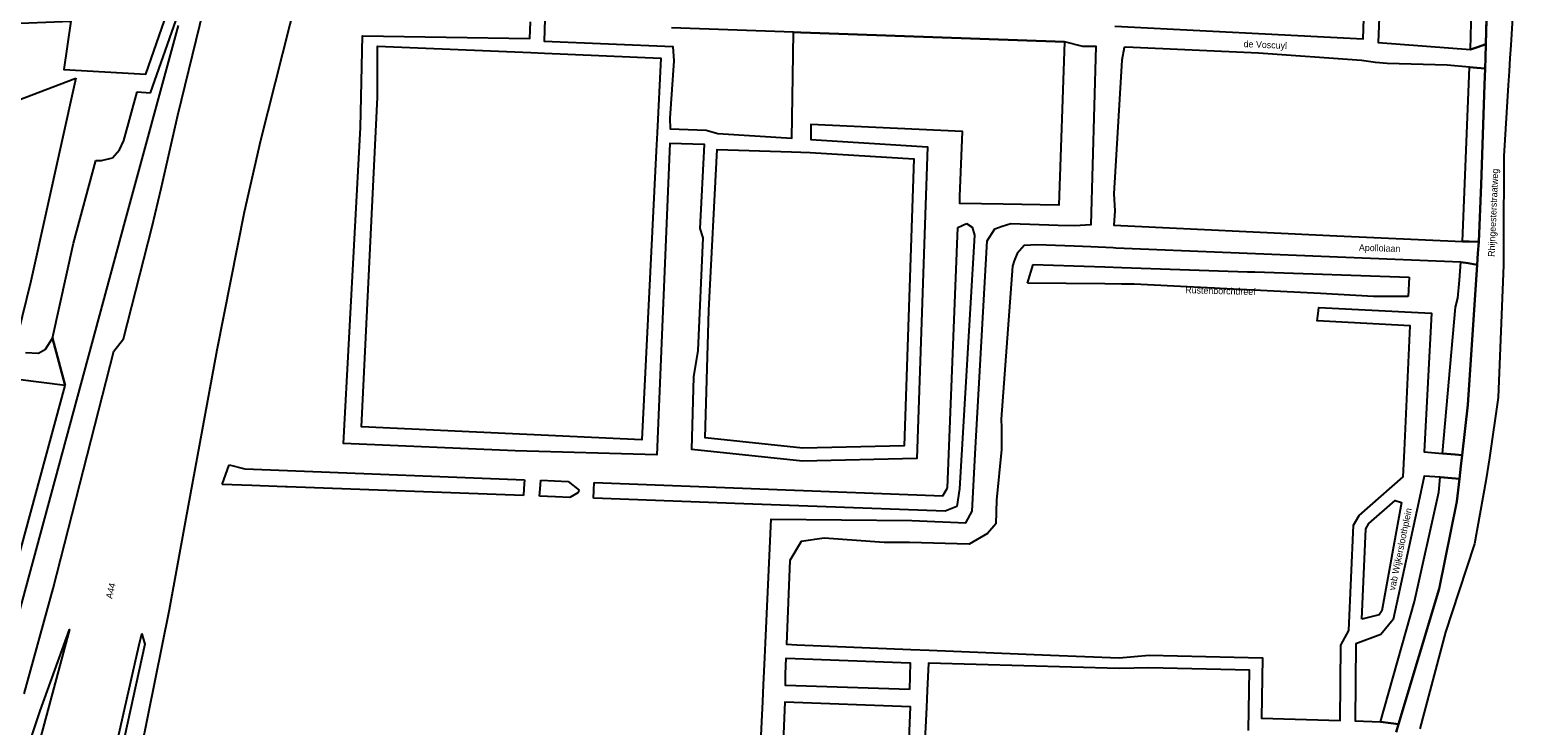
# Model space of a CAD drawing. Header units: metres. Extents: x 89872 to 99175, y 455036 to 468911.
# Tile 101 of 196: x 91451 to 92018, y 466307 to 466570. Entities that reach past the tile are written whole.
import ezdxf

# ---------------------------------------------------------------- set-up
doc = ezdxf.new("R2010")
doc.units = ezdxf.units.M
for name, color, linetype in [('Gemeentegrenzen', 7, 'KG-GEMEENTE'), ('STRNM', 7, 'Continuous'), ('Wegdeel doorgaand', 1, 'Continuous')]:
    doc.layers.add(name, color=color, linetype=linetype)
doc.layers.add('Waterdeel', color=7, linetype='Continuous', true_color=0x00aaff)
doc.layers.add('Wegdeel', color=7, linetype='Continuous', true_color=0x9a9a9a)
doc.linetypes.add('KG-GEMEENTE', pattern='A,1,-2.25,[5,NLCS.SHX,S=1,R=0,X=0,Y=0],-2.25', length=5.5)

msp = doc.modelspace()

# ---------------------------------------------------------------- linework, layer by layer
at = {"layer": 'Gemeentegrenzen', "flags": 128}
msp.add_lwpolyline([(90762.73, 464180.92), (90755.86, 464195.33), (90741.62, 464225.18), (90721.03, 464269.19), (90711.01, 464289.46), (90684.4, 464339.43), (90666.07, 464382.4), (90649.85, 464420.75), (90635.19, 464457.9), (90620.46, 464495.41), (90617.42, 464505), (90608.03, 464538.66), (90596.61, 464572.31), (90590.22, 464593.89), (90582.83, 464625.08), (90577.49, 464644.86), (90574.1, 464660.7), (90572.45, 464670.59), (90570.76, 464689.64), (90570.6, 464708.3), (90570.28, 464725.4), (90569.06, 464744.62), (90567.3, 464767.29), (90566.9, 464789.33), (90566.43, 464806.17), (90566.85, 464822.52), (90571.68, 464854.78), (90571.8, 464856.83), (90576.93, 464940.82), (90575.97, 464994.56), (90575.96, 465007.11), (90582.22, 465039.53), (90584.47, 465051.19), (90590.82, 465068.2), (90598.58, 465085.51), (90628.18, 465144.59), (90671.63, 465227.59), (90681.27, 465245.99), (90683.4, 465249.12), (90703.82, 465279.13), (90736.24, 465326.28), (90740.98, 465333.85), (90746.16, 465342.14), (90754.83, 465357.25), (90766.17, 465377.37), (90771.91, 465388.72), (90778.97, 465404.63), (90787.93, 465425.86), (90792.13, 465436.8), (90794.88, 465446.09), (90796.98, 465454.32), (90799.03, 465463.7), (90800.77, 465474.98), (90802.3, 465489.38), (90805.43, 465519.02), (90807.88, 465558.14), (90813.48, 465615.87), (90814.31, 465632.37), (90814.33, 465653.29), (90813.51, 465667.73), (90811.48, 465686.28), (90808.64, 465705.73), (90804.64, 465725.13), (90795.9, 465764.18), (90785.15, 465805.74), (90777.94, 465830.25), (90769.72, 465854.25), (90765.69, 465864.27), (90758.59, 465878.45), (90749.27, 465894.73), (90742.51, 465905.69), (90732.77, 465921.49), (90719.33, 465939.06), (90708.54, 465951.65), (90707.64, 465952.7), (90706.41, 465954.13), (90669.74, 465998.55), (90660.89, 466007.96), (90639.73, 466025.13), (90621.85, 466039.53), (90613.33, 466046.39), (90592.78, 466058.74), (90573.68, 466068.24), (90549.57, 466078.72), (90528.26, 466086.81), (90508.62, 466092.94), (90486.12, 466099.12), (90419.11, 466113.14), (90381.64, 466120.5), (90246.78, 466147.88), (90131.05, 466177.04), (90053.17, 466197.99), (90008.93, 466212.15), (89991.66, 466217.12), (89972.78, 466223.04), (89946.01, 466232.06), (89938.91, 466234.61), (89924.52, 466240.97), (89909.15, 466251.02), (89890.37, 466265.63), (89871.9, 466284.97), (89887.83, 466296.8), (89924.29, 466323.87), (89930.12, 466326.89), (89934.29, 466328.04), (89937.63, 466327.88), (89945.04, 466324.15), (89948.17, 466323), (89977.66, 466343.26), (89993.35, 466352.63), (90052.22, 466375.13), (90055.03, 466376.08), (90065.03, 466379.45), (90073.34, 466375.83), (90084.28, 466372.05), (90093.68, 466368.25), (90096.01, 466367.31), (90103.17, 466364.55), (90113.06, 466360.46), (90121.69, 466356.76), (90137.55, 466348.81), (90140.91, 466347.13), (90157.03, 466338.86), (90170.01, 466331.53), (90171.15, 466330.89), (90174.52, 466328.98), (90176.07, 466328.04), (90177.1, 466327.41), (90194.26, 466316.95), (90195.97, 466315.9), (90207.54, 466309.46), (90222.24, 466304.08), (90231.81, 466306.54), (90257.95, 466312.83), (90267.49, 466315.16), (90306.21, 466324.63), (90356.24, 466336.62), (90358.92, 466337.24), (90413.71, 466350), (90417.05, 466350.84), (90456.64, 466360.75), (90478.98, 466367.15), (90484.56, 466368.74), (90485.67, 466369.06), (90486.11, 466369.2), (90486.92, 466369.46), (90510.48, 466376.89), (90562.47, 466393.6), (90596.98, 466404.49), (90654.55, 466423.04), (90747.39, 466453.54), (90753.81, 466455.65), (90786.49, 466466.39), (90790.65, 466467.83), (90790.9, 466467.91), (90805.15, 466470.33), (90816.53, 466472.26), (90819.4, 466472.75), (90860.97, 466478.57), (90883.49, 466481.07), (90913.64, 466484.41), (90952.55, 466488.72), (91015.63, 466494.19), (91016.35, 466494.25), (91036.98, 466496.04), (91037.06, 466511.43), (91037.23, 466513.36), (91037.76, 466515.52), (91038.82, 466517.17), (91039.53, 466517.65), (91040.64, 466518.05), (91042.08, 466518.46), (91055.96, 466517.87), (91068.38, 466517.36), (91074.4, 466517.41), (91083.3, 466519.1), (91220.08, 466569.55), (91230.75, 466576.46), (91243.75, 466575.59), (91243.76, 466579.12), (91303.2, 466576.33), (91441.36, 466572.1), (91466.58, 466573.13), (91464.02, 466554.89), (91494.85, 466553.15), (91521.12, 466628.88), (91536.55, 466673.44), (91571.28, 466773.64), (91615.16, 466900.35), (91660.3, 467030.44), (91663.46, 467039.53), (91684.44, 467099.92), (91714.37, 467186.31), (91715.44, 467189.4), (91766.98, 467337.81), (91775.01, 467362.82), (91781.93, 467384.37), (91805.73, 467457.4), (91822.14, 467507.77), (91843.65, 467573.99), (91840.8, 467581.24), (91790.82, 467612.97), (91791.2, 467615.51), (91791.33, 467616.4), (91784.38, 467619.38), (91787.65, 467627.75), (91792.47, 467640.26), (91852.36, 467658.81), (91852.88, 467660.11), (91854.54, 467664.27), (91855.02, 467665.48), (91861.52, 467681.81), (91862.36, 467683.91), (91878.28, 467723.67), (91884.22, 467738.35), (91879.67, 467738.58), (91884.97, 467755.36), (91888.2, 467765.57), (91888.8, 467767.45), (91895.8, 467791.89), (91903.68, 467826.61), (91903.94, 467827.08), (91909.12, 467836.69), (91917.08, 467845.72), (91928.74, 467852.65), (91941.83, 467844.72), (91980.03, 467907.98), (91998.91, 467938.78), (92021.1, 467975.47), (92022.29, 467977.44), (92023.53, 467979.5), (92037.46, 468021.89), (92043.26, 468039.53), (92043.61, 468040.61), (92040.67, 468073.65), (92035.39, 468087.87), (92034.39, 468090.57), (92031.08, 468099.48), (91997.78, 468090.26), (91979.47, 468086.42), (91965.37, 468084.21), (91956.64, 468083.07), (91949.21, 468083.34), (91938.16, 468084.3), (91924.19, 468085.55), (91909.12, 468087.5), (91890.59, 468090.09), (91872.55, 468092.17), (91857.94, 468093.47), (91848.6, 468093.53), (91835.64, 468093.28), (91823.5, 468092.43), (91812.71, 468091.13), (91802.47, 468089.49), (91791.09, 468086.88), (91788.75, 468086.31), (91779.45, 468084.02), (91760.6, 468078.53), (91752.17, 468076.29), (91738.58, 468072.57), (91728.77, 468069.12), (91756.55, 468118.92), (91760.38, 468127.16), (91763, 468134.6), (91768.6, 468150.86), (91769.39, 468153.14), (91771.95, 468159.37), (91778.54, 468171.54), (91790.73, 468187.78), (91799.5, 468198.47), (91805.04, 468206.84), (91808.12, 468213.95), (91809.47, 468221.22), (91815.07, 468251.21), (91819.18, 468261.42), (91834.88, 468291.11), (91850.03, 468319.75), (91851.13, 468324.92), (91847.97, 468332.39), (91846.13, 468336.03), (91839.79, 468348.62), (91832.72, 468362.65), (91834.85, 468387.36), (91838.79, 468398.01), (91843.55, 468405.59), (91850.13, 468411.97), (91883.99, 468424), (91942.42, 468413.96), (91974.49, 468420.41), (91975.23, 468420.66), (92022.28, 468436.6), (92044.49, 468448.15), (92053.64, 468457.58), (92067.44, 468486.92), (92106.88, 468535.87), (92111.16, 468543.41), (92114.34, 468570.37), (92118.7, 468584.42), (92123.06, 468593.69), (92126.7, 468597.41), (92138.9, 468600.96), (92192.74, 468603.63), (92233.33, 468611.76), (92244.82, 468614.49), (92283.95, 468625.54), (92315.75, 468635.91), (92317.95, 468634.29), (92322.3, 468629.39), (92326.09, 468620.65), (92328.79, 468610.74), (92329.78, 468599.67), (92329.98, 468589.77), (92330.68, 468581.8), (92335.15, 468572.63), (92340.35, 468566.15), (92346.82, 468560.7), (92353.75, 468556.41), (92363.38, 468554.6), (92377.41, 468554.24), (92392.61, 468557.39), (92401.25, 468560.3), (92408.39, 468564.33), (92418.09, 468572.89), (92422.21, 468578.01), (92424.98, 468583.41), (92427.2, 468592.7), (92431.87, 468610.83), (92433.6, 468615.21), (92464.86, 468655.83), (92493.04, 468676.98), (92552.78, 468696.47), (92588.82, 468708.48), (92727.79, 468737.39), (92746.65, 468751.69), (92757.44, 468765.59), (92798.35, 468803.82), (92819.4, 468831.21), (92833.5, 468849.96), (92846.82, 468882.12), (92849.01, 468885.97), (92851.87, 468889.37), (92869.15, 468904.64), (92876.53, 468909.69), (92878.52, 468910.54), (92881.13, 468910.33), (92883.43, 468909.22), (92886.29, 468907.05), (92895.02, 468895.84), (92895.93, 468892.35), (92900.08, 468876.55), (92906.31, 468857.26), (92910.29, 468846.06), (92914.23, 468837.09), (92916.99, 468832.32), (92920.3, 468826.25), (92926.51, 468817.94), (92932.99, 468806.12), (92939.41, 468793.03), (92944.39, 468782.73), (92948.19, 468771.06), (92953.52, 468755.48), (92954.33, 468752.64), (92958.17, 468739.31), (92964.1, 468717.34), (92965.3, 468704.7), (92965.09, 468689.59), (92965.26, 468664.12), (92964.59, 468660.5), (92963.44, 468657.06), (92948.86, 468642.44), (92960.91, 468627.96), (92969.49, 468617.66), (92980.81, 468604.05), (92985.03, 468599.84), (92988.53, 468597.26), (92991.47, 468595.43), (92993.87, 468594.11), (92996.2, 468593.29), (93000.22, 468592.11), (93001.05, 468591.94), (93091.55, 468646.01), (93130.91, 468668.16), (93149.02, 468678.05), (93167.03, 468687.05), (93166.59, 468687.93), (93174.73, 468692.41), (93181.98, 468695.76), (93189.21, 468698.57), (93196.24, 468700.71), (93205.91, 468702.35), (93214.68, 468703.2), (93221.82, 468703.49), (93230.24, 468703.21), (93240.36, 468700.6), (93248.99, 468700.42), (93255.14, 468700.58), (93263.43, 468701.96), (93281.56, 468706.5), (93301.71, 468718.75), (93306.92, 468721.92), (93320.28, 468730.04), (93334.85, 468742.28), (93348.55, 468753.78), (93359.17, 468762.69), (93412.98, 468807.86), (93444.68, 468834.48), (93445.51, 468835.16), (93479.73, 468779.45), (93491.23, 468760.75), (93524.92, 468705.61), (93527.17, 468701.92), (93526, 468700.88), (93532.9, 468693.65), (93591.6, 468747.02), (93658.74, 468809.44), (93709.95, 468747.92), (93732.24, 468758.74), (93735.84, 468760.49), (93751.9, 468768.28), (93767.37, 468775.79), (93773.2, 468746.57), (93777.5, 468724.91), (93778.4, 468720.35), (93791.43, 468654.68), (93812.54, 468549.11), (93818.34, 468509.26), (93831.75, 468306.41), (93833.09, 468272.76), (93833.3, 468266.72), (93840.97, 468095.61), (93841.57, 468089.96), (93843.6, 468070.23), (93846.04, 468048), (93846.04, 468048), (93846.9, 468039.53), (93847.81, 468030.61), (93864.03, 467940.44), (93873.3, 467895.67), (93869.31, 467894.99), (93887.99, 467819.32), (93891.57, 467803.97), (93884.7, 467792.02), (93878.82, 467785.23), (93874.26, 467779.43), (93873.6, 467778.79), (93854.14, 467763.32), (93845.3, 467756.59), (93840.94, 467750.48), (93836.8, 467741.22), (93827.44, 467723.31), (93824.67, 467717.19), (93823.09, 467716.71), (93821.39, 467716.31), (93803.08, 467730.16), (93683.57, 467603.04), (93680.58, 467597.82), (93669.54, 467578.56), (93665.35, 467571.81), (93663.01, 467568.19), (93657.5, 467560.82), (93653.35, 467555.16), (93648.93, 467548.51), (93645.99, 467544.02), (93642.41, 467538.63), (93641.68, 467537.52), (93637.39, 467531.58), (93633.97, 467526.92), (93631.79, 467523.89), (93631.13, 467522.96), (93626.57, 467516.43), (93620.17, 467508.3), (93615.67, 467502.73), (93612.24, 467497.99), (93607.97, 467492.11), (93603.82, 467485.76), (93599.62, 467479.33), (93595.4, 467472.53), (93591.91, 467466.94), (93589.72, 467463.24), (93586.18, 467457.27), (93583.76, 467453.14), (93579.56, 467445.9), (93575.56, 467438.91), (93574.03, 467436.33), (93571.93, 467432.78), (93566.24, 467422.93), (93563, 467417.82), (93562.48, 467417.03), (93558.13, 467410.39), (93550.26, 467399.76), (93547.88, 467396.78), (93544.49, 467392.53), (93540.58, 467386.89), (93537.25, 467382.38), (93533.01, 467376.22), (93532.5, 467375.48), (93529.33, 467371), (93525.2, 467365.38), (93521.51, 467360.99), (93520.31, 467359.56), (93515.8, 467353.32), (93513.27, 467349.64), (93512.09, 467347.91), (93508.71, 467342.79), (93506.08, 467338.02), (93503.8, 467332.86), (93503.12, 467331.33), (93501.43, 467327.81), (93500.86, 467326.63), (93499.47, 467322.46), (93498.4, 467318.63), (93497.45, 467314.11), (93497.13, 467311.76), (93496.87, 467309.78), (93495.87, 467305.24), (93495.31, 467300.26), (93495.27, 467292.97), (93495.31, 467290.94), (93495.35, 467288.45), (93495.47, 467283.63), (93495.52, 467282.07), (93495.67, 467277.13), (93496.17, 467272.15), (93497.22, 467265.24), (93497.47, 467263.81), (93498.61, 467257.35), (93500, 467251.51), (93500.87, 467247.85), (93503.01, 467239.46), (93503.13, 467239.01), (93506.38, 467229.74), (93507.18, 467228.07), (93508.32, 467225.67), (93510.23, 467221.46), (93512.14, 467217.42), (93512.36, 467216.92), (93515.2, 467210.33), (93517.63, 467204.9), (93520.73, 467197.96), (93522.93, 467192.8), (93522.95, 467192.76), (93524.71, 467188.65), (93527.22, 467181), (93529.73, 467173.27), (93532.33, 467164.48), (93533.97, 467158.98), (93534.9, 467155.86), (93537.15, 467148.55), (93540.34, 467141.44), (93543.44, 467134.78), (93545.73, 467130.01), (93549.4, 467123.06), (93551.69, 467118.78), (93558.5, 467108.09), (93564.79, 467098.76), (93576.05, 467083.6), (93582.4, 467074.84), (93587.55, 467067.54), (93597.5, 467053.23), (93601.83, 467047.09), (93604.35, 467043.51), (93607.14, 467039.53), (93617.51, 467024.74), (93622.16, 467017.3), (93626.15, 467010.2), (93630.09, 467003.93), (93632.89, 466998.82), (93634.24, 466995.65), (93635.13, 466993.53), (93636.95, 466988.24), (93640.79, 466983.47), (93654.22, 466966.77), (93662.47, 466956.41), (93668.64, 466948.16), (93678.23, 466934.05), (93685.66, 466921.58), (93702.09, 466892.38), (93706.91, 466882.25), (93708.3, 466878.98), (93712.86, 466866.37), (93719.01, 466847.6), (93719.7, 466843.47), (93723.21, 466822.41), (93726.18, 466802.27), (93727.67, 466786.85), (93729.62, 466766.83), (93729.99, 466763), (93731.89, 466743.8), (93732.1, 466742.18), (93732.51, 466739.1), (93731.43, 466720.79), (93731.25, 466717.75), (93731.04, 466714.17), (93729.14, 466699.4), (93727.06, 466683.84), (93726.5, 466679.88), (93725.16, 466670.3), (93725.06, 466669.59), (93721.77, 466654.64), (93714.35, 466626.12), (93713.59, 466623.71), (93708.31, 466606.85), (93707.75, 466605.34), (93702.58, 466591.38), (93699.08, 466581.91), (93697.03, 466575.66), (93693.59, 466565.14), (93693.2, 466563.95), (93688.61, 466550.91), (93684.33, 466538.74), (93671.2, 466501.42), (93669.41, 466496.32), (93662.52, 466476.74), (93655.21, 466455.94), (93655.04, 466455.47), (93644.68, 466426.02), (93644.21, 466424.68), (93629.96, 466390), (93605.72, 466331.02), (93616.41, 466319.35), (93626.89, 466309.6), (93665.84, 466273.68), (93679.89, 466260.29), (93682.44, 466258.7), (93684.3, 466257.76), (93694.12, 466255.08), (93713.76, 466250.44), (93732.73, 466246.76), (93735.02, 466246.32), (93747.26, 466251.76), (93765.63, 466259.16), (93782.56, 466266.92), (93806.97, 466278.32), (93818.95, 466284.1), (93823.01, 466288.07), (93826.57, 466294.66), (93835.96, 466310.67), (93856.72, 466315.37), (93871.9, 466319.25), (93876.75, 466320.5), (93897.96, 466320.34), (93924.54, 466320.38), (93933.91, 466323.73), (93934.24, 466323.81), (93921.05, 466365.78), (93967.21, 466415.6), (93968.08, 466416.29), (93974.41, 466421.26), (94000.72, 466575.47), (94019.17, 466575.81), (94022.1, 466575.87), (94046.37, 466576.32), (94067.94, 466576.72), (94081.54, 466576.97), (94090.73, 466577.15), (94099.96, 466577.32), (94105.99, 466577.43), (94115.25, 466577.6), (94146.92, 466578.19), (94158.49, 466578.41)], dxfattribs=at)
at = {"layer": 'Waterdeel', "lineweight": -3}
for p, q in [((91496.65, 466546.12), (91522.9, 466620.69)), ((91507.1, 466571.53), (91487, 466497.74)), ((91431.52, 466537.5), (91468.52, 466551.6)), ((91468.52, 466551.6), (91451.52, 466475.06)), ((91486.57, 466528.16), (91491.57, 466546.48)), ((91491.57, 466546.48), (91496.65, 466546.12)), ((91484.99, 466524.58), (91486.57, 466528.16)), ((91482.36, 466521.52), (91484.99, 466524.58)), ((91467.63, 466489.37), (91476.05, 466520.5)), ((91476.05, 466520.5), (91478.15, 466520.5)), ((91478.15, 466520.5), (91482.36, 466521.52)), ((91487, 466497.74), (91428.14, 466280.41)), ((91797.17, 466397.05), (91801.06, 466495.3)), ((91801.06, 466495.3), (91804.34, 466496.76)), ((91804.34, 466496.76), (91806.44, 466495.45)), ((91806.44, 466495.45), (91807.34, 466492.46)), ((91459.72, 466453.52), (91467.63, 466489.37)), ((91807.34, 466492.46), (91801.64, 466396.67)), ((91827.31, 466474.31), (91829.4, 466481.31)), ((91829.4, 466481.31), (91844.77, 466480.8)), ((91844.77, 466480.8), (91856.53, 466480.41)), ((91856.53, 466480.41), (91862.91, 466480.19)), ((91862.91, 466480.19), (91910.31, 466478.61)), ((91910.31, 466478.61), (91912.98, 466478.53)), ((91912.98, 466478.53), (91971.22, 466476.58)), ((91971.22, 466476.58), (91970.81, 466469.27)), ((91451.52, 466475.06), (91444.98, 466448.41)), ((91856.47, 466474.01), (91827.31, 466474.31)), ((91862.75, 466473.95), (91856.47, 466474.01)), ((91867.5, 466473.9), (91862.75, 466473.95)), ((91910.04, 466471.8), (91867.5, 466473.9)), ((91912.72, 466471.67), (91910.04, 466471.8)), ((91937.8, 466470.43), (91912.72, 466471.67)), ((91957.81, 466469.21), (91937.8, 466470.43)), ((91970.81, 466469.27), (91957.81, 466469.21)), ((91457.09, 466449.43), (91459.72, 466453.52)), ((91459.72, 466453.52), (91464.45, 466435.65)), ((91464.45, 466435.65), (91459.72, 466453.52)), ((91449.53, 466448.17), (91454.46, 466447.9)), ((91454.46, 466447.9), (91457.09, 466449.43)), ((91464.45, 466435.65), (91446.56, 466437.96)), ((91423.28, 466284.84), (91464.45, 466435.65)), ((91523.66, 466398.36), (91526.36, 466405.73)), ((91526.36, 466405.73), (91532.26, 466404.25)), ((91532.26, 466404.25), (91548.35, 466403.63)), ((91548.35, 466403.63), (91637.6, 466400.17)), ((91534.87, 466397.94), (91523.66, 466398.36)), ((91547.59, 466397.47), (91534.87, 466397.94)), ((91548.18, 466397.45), (91547.59, 466397.47)), ((91637.26, 466394.15), (91548.18, 466397.45)), ((91637.41, 466396.9), (91637.26, 466394.15)), ((91637.6, 466400.17), (91637.41, 466396.9)), ((91643.59, 466396.74), (91643.85, 466399.93)), ((91643.85, 466399.93), (91654.09, 466399.54)), ((91654.09, 466399.54), (91658.29, 466396.23)), ((91663.8, 466396.09), (91663.89, 466399.16)), ((91663.89, 466399.16), (91795.38, 466394.07)), ((91795.38, 466394.07), (91797.17, 466397.05)), ((91643.37, 466393.93), (91643.59, 466396.74)), ((91649.33, 466393.71), (91643.37, 466393.93)), ((91654.8, 466393.5), (91649.33, 466393.71)), ((91657.82, 466395.18), (91654.8, 466393.5)), ((91658.29, 466396.23), (91657.82, 466395.18)), ((91663.72, 466393.17), (91663.8, 466396.09)), ((91720.34, 466391.08), (91663.72, 466393.17)), ((91801.64, 466396.67), (91800.69, 466390.06)), ((91796.22, 466388.27), (91720.34, 466391.08)), ((91800.69, 466390.06), (91796.22, 466388.27))]:
    msp.add_line(p, q, dxfattribs=at)
at = {"layer": 'Wegdeel'}
for p, q in [((91994.3, 466562.44), (91997.03, 466662.01)), ((92001.43, 466613.61), (92000.18, 466564.42)), ((91996.97, 466563.34), (91994.3, 466562.44)), ((92000.18, 466564.42), (91996.97, 466563.34)), ((91991.34, 466490.07), (91994.01, 466555.77)), ((91994.01, 466555.77), (91996.74, 466555.54)), ((91996.74, 466555.54), (91999.87, 466555.28)), ((91999.87, 466555.28), (91999.64, 466549.12)), ((91999.64, 466549.12), (91998.38, 466511.47)), ((91998.38, 466511.47), (91997.49, 466489.84)), ((91993.85, 466489.98), (91991.34, 466490.07)), ((91997.49, 466489.84), (91993.85, 466489.98)), ((91990.19, 466475.38), (91990.7, 466482.24)), ((91990.7, 466482.24), (91993.45, 466481.78)), ((91996.85, 466481.2), (91993.34, 466428.39)), ((91993.45, 466481.78), (91996.85, 466481.2)), ((91989.56, 466468.63), (91990.19, 466475.38)), ((91983.79, 466410.07), (91988.75, 466465.21)), ((91988.75, 466465.21), (91989.56, 466468.63)), ((91993.34, 466428.39), (91991.21, 466409.36)), ((91988.59, 466409.61), (91983.79, 466410.07)), ((91991.21, 466409.36), (91988.59, 466409.61)), ((91982.45, 466395.42), (91982.98, 466401.08)), ((91982.98, 466401.08), (91987.28, 466400.73)), ((91987.28, 466400.73), (91990.22, 466400.49)), ((91990.22, 466400.49), (91989.26, 466391.94)), ((91955.99, 466383.58), (91965.93, 466392.28)), ((91968.3, 466391.58), (91960.91, 466350.67)), ((91965.93, 466392.28), (91968.3, 466391.58)), ((91973.26, 466354.2), (91982.45, 466395.42)), ((91989.26, 466391.94), (91982.54, 466359.02)), ((91953.43, 466347.53), (91954.87, 466381.68)), ((91954.87, 466381.68), (91955.99, 466383.58)), ((91982.54, 466359.02), (91967.2, 466307.91)), ((91960.47, 466308.88), (91973.26, 466354.2)), ((91959.93, 466349.2), (91953.43, 466347.53)), ((91960.91, 466350.67), (91959.93, 466349.2)), ((91964.26, 466308.34), (91960.47, 466308.88)), ((91967.2, 466307.91), (91964.26, 466308.34))]:
    msp.add_line(p, q, dxfattribs=at)
for points in [[(91963.23, 466656.56), (91959.6, 466565.02), (91994.3, 466562.44), (91996.97, 466563.34), (92000.18, 466564.42), (92000.01, 466559.23), (91999.87, 466555.28), (91996.74, 466555.54), (91994.01, 466555.77), (91985.52, 466556.5), (91962.88, 466557.16), (91958.56, 466557.51), (91953.22, 466558.28), (91914.38, 466561.09), (91864.4, 466563.36), (91863.75, 466563.2), (91862.88, 466558.44), (91859.85, 466508.05), (91860.23, 466501.61), (91859.84, 466496.17), (91943.95, 466492.17), (91991.34, 466490.07), (91993.85, 466489.98), (91997.49, 466489.84), (91997.18, 466485.64), (91996.85, 466481.2), (91993.45, 466481.78), (91990.7, 466482.24), (91860.66, 466487.54), (91859.64, 466487.59), (91851.21, 466487.95), (91844.9, 466488.21), (91830.85, 466488.81), (91826.08, 466488.51), (91823.39, 466485.53), (91822.32, 466482.66), (91821.61, 466480.76), (91817.45, 466422.94), (91817.46, 466419.69), (91817.47, 466411.6), (91815.65, 466392.5), (91815.35, 466383.55), (91812.21, 466379.9), (91805.37, 466375.88), (91782.86, 466376.52), (91773.32, 466376.52), (91750.67, 466378.13), (91741.96, 466376.9), (91737.71, 466369.63), (91736.51, 466338.13), (91740.37, 466337.88), (91783.35, 466336.12), (91790.2, 466335.85), (91835.95, 466333.98), (91861.91, 466333.01), (91873.19, 466333.99), (91915.98, 466332.97), (91915.58, 466310.24), (91945.16, 466309.35), (91945.43, 466337.77), (91948.53, 466343.31), (91950.24, 466383.04), (91952.33, 466386.6), (91969.01, 466401.2), (91969.46, 466411.21), (91971.56, 466458.23), (91936.58, 466460.05), (91936.91, 466462.87), (91937.18, 466465.17), (91979.61, 466462.97), (91976.91, 466410.72), (91983.79, 466410.07), (91988.59, 466409.61), (91991.21, 466409.36), (91990.75, 466405.22), (91990.22, 466400.49), (91987.28, 466400.73), (91982.98, 466401.08), (91976.88, 466401.44), (91974.72, 466391.41), (91965.26, 466347.47), (91960.49, 466341.81), (91951.11, 466338.29), (91950.84, 466309.17), (91960.47, 466308.88), (91964.26, 466308.34), (91967.2, 466307.91), (91966.27, 466304.95)], [(91860.2, 466571.26), (91953.84, 466566.49), (91956.66, 466650.59)], [(91645.39, 466573.93), (91645.02, 466565.63), (91693.54, 466563.55), (91693.91, 466558.12), (91692.49, 466536.47), (91692.57, 466532.52), (91706.18, 466532.01), (91710.5, 466530.74), (91738.42, 466528.95), (91738.83, 466552.29), (91739.13, 466569), (91741.88, 466568.9), (91745.47, 466568.78), (91841.3, 466565.28), (91839.16, 466503.72), (91818.16, 466504.04), (91801.84, 466504.3), (91801.82, 466506.95), (91802.8, 466531.47), (91745.66, 466534.17), (91745.66, 466528.48), (91789.56, 466525.78), (91785.63, 466408.1), (91742.47, 466407.11), (91700.78, 466411.53), (91701.55, 466438.97), (91703.2, 466448.87), (91705.09, 466491.38), (91703.88, 466494.97), (91705.54, 466526.58), (91692.44, 466526.96), (91687.56, 466409.55), (91634.17, 466411.07), (91569.36, 466413.8), (91575.86, 466533.06), (91576.62, 466567.53), (91639.72, 466566.53), (91639.95, 466572.85)], [(91725.43, 466273.17), (91727.48, 466316.53), (91727.77, 466322.79), (91728.26, 466333.15), (91728.52, 466338.66), (91730.73, 466385.3), (91783.76, 466384.75), (91804.02, 466383.85), (91806.41, 466388.33), (91807.73, 466412.15), (91808.47, 466425.55), (91812.07, 466490.3), (91815.05, 466494.77), (91817.79, 466495.73), (91821.01, 466496.86), (91838.9, 466496.22), (91845.04, 466496), (91851.37, 466496.42), (91853.2, 466563.6), (91848.23, 466563.6), (91841.3, 466565.28), (91745.47, 466568.78), (91741.88, 466568.9), (91739.13, 466569), (91693.05, 466570.62)], [(91910.69, 466305.58), (91911.09, 466328.28), (91873.06, 466329.18), (91861.91, 466328.95), (91790.03, 466330.9), (91789.51, 466320.7), (91789.18, 466314.24), (91786.3, 466257.23)], [(91781.1, 466263.07), (91783.21, 466314.51), (91735.88, 466316.23), (91731.91, 466223.59)]]:
    msp.add_lwpolyline(points, dxfattribs=at)
for points in [[(91639.99, 466561.28), (91645.17, 466561.07), (91689.08, 466559.2), (91687.67, 466531.02), (91687.33, 466524.22), (91681.88, 466415.23), (91576.24, 466420.16), (91582.29, 466544.42), (91582.29, 466563.74)], [(91742.67, 466412.03), (91705.81, 466415.93), (91707.18, 466464.11), (91710.35, 466524.68), (91738.33, 466523.8), (91745.36, 466523.58), (91784.49, 466521.18), (91780.88, 466412.9)], [(91953.43, 466347.53), (91954.87, 466381.68), (91955.99, 466383.58), (91965.93, 466392.28), (91968.3, 466391.58), (91960.91, 466350.67), (91959.93, 466349.2)], [(91782.89, 466321), (91736.08, 466322.52), (91736.08, 466326.91), (91736.3, 466332.84), (91783.05, 466331.06)]]:
    msp.add_lwpolyline(points, close=True, dxfattribs=at)
at = {"layer": 'Wegdeel doorgaand'}
for points in [[(91966.27, 466304.95), (91967.2, 466307.91), (91982.54, 466359.02), (91989.26, 466391.94), (91990.22, 466400.49), (91990.75, 466405.22), (91991.21, 466409.36), (91993.34, 466428.39), (91996.85, 466481.2), (91997.18, 466485.64), (91997.49, 466489.84), (91998.38, 466511.47), (91999.64, 466549.12), (91999.87, 466555.28), (92000.01, 466559.23), (92000.18, 466564.42), (92001.43, 466613.61)], [(92011.45, 466595.26), (92009.54, 466564.01), (92009.24, 466559.15), (92008.94, 466554.29), (92008.62, 466549.02), (92006.98, 466522.21), (92006.77, 466489.46), (92006.77, 466481.07), (92004.76, 466431.14), (92001.54, 466408.38), (92000.12, 466399.67), (91995.81, 466375.96), (91989.9, 466358.04), (91984.93, 466342.7), (91975.24, 466306.19)], [(91449.01, 466319.39), (91459.99, 466359.16), (91482.88, 466448.62), (91486.46, 466453.35), (91497.29, 466495.66), (91500.68, 466509.96), (91506.94, 466537.6), (91519.44, 466588.75)], [(91551.96, 466582.9), (91538.06, 466528.06), (91531.92, 466501.13), (91521.61, 466449.04), (91509.73, 466384.14), (91503.67, 466351.08), (91485, 466258.3), (91484.65, 466253.36), (91472.6, 466189.56), (91471.54, 466182.54), (91460.74, 466107.11), (91460.23, 466103.52), (91465.97, 466097.93), (91468.21, 466095.76), (91465.22, 466084.81), (91462.96, 466076.54), (91463.31, 466072.44), (91463.68, 466067.98), (91462.97, 466065.36), (91462.56, 466063.86), (91457.54, 466040.59), (91449.68, 466002.26)], [(91437.13, 466094.04), (91492.29, 466337.42), (91493.35, 466342.07), (91494.46, 466338.14), (91485.77, 466297.98), (91483.52, 466287.61), (91467.27, 466201.31), (91455.5, 466142.83), (91451.47, 466106.2), (91449.79, 466100.33)], [(91441.43, 466272.41), (91455.07, 466312.95), (91466.05, 466343.63), (91452.89, 466294.52), (91445.77, 466266.02)]]:
    msp.add_lwpolyline(points, dxfattribs=at)

# ---------------------------------------------------------------- texts
at = {"layer": 'STRNM'}
for s, rotation, p in [('de Voscuyl', 357.5926, (91908.77, 466563.33)), ('Rhijngeesterstraatweg', 87.5926, (92003.46, 466484.18)), ('Apollolaan', 358.2816, (91952.26, 466486.52)), ('Rustenborchdreef', 358.3389, (91886.76, 466470.53)), ('vab Wijkersloothplein', 78.2855, (91965.89, 466358.25)), ('A44', 76.7562, (91482.17, 466355.08))]:
    msp.add_text(s, height=2.5, rotation=rotation, dxfattribs=at).set_placement(p)

doc.saveas('drawing.dxf')
